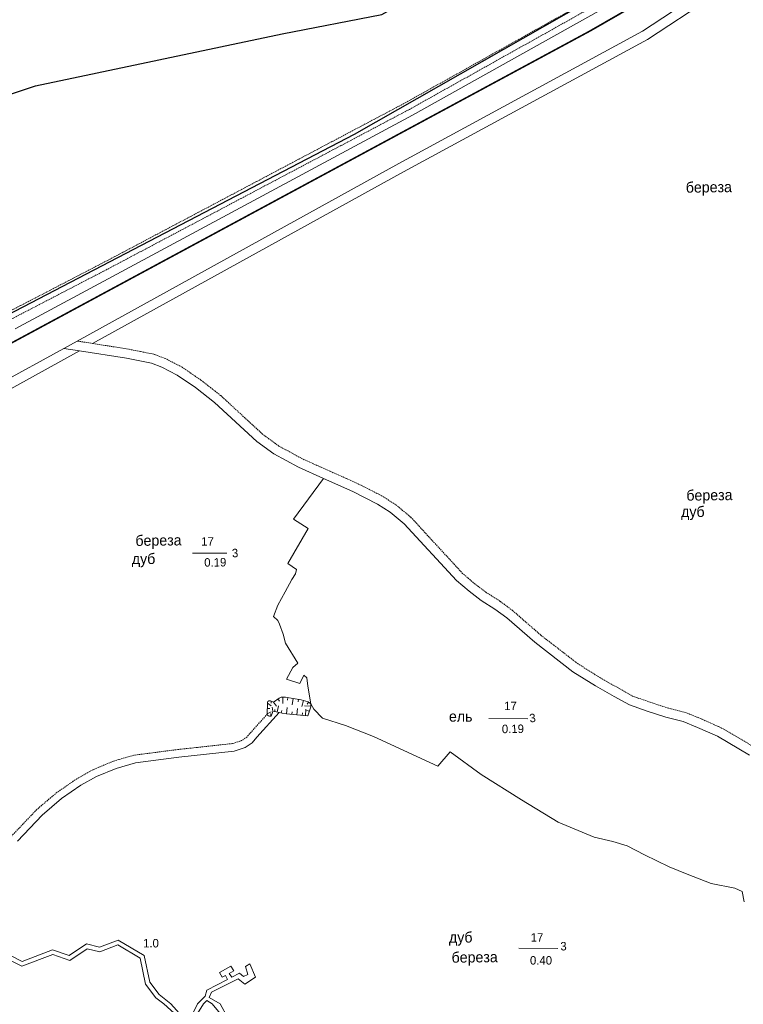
# Model space of a CAD drawing. Extents: x 13 to 4138, y -4831 to -1000.
# Tile 188 of 203: x 3486 to 3759, y -3000 to -2629. Entities that reach past the tile are written whole.
import ezdxf
from ezdxf.enums import TextEntityAlignment as Align

# ---------------------------------------------------------------- set-up
doc = ezdxf.new("R2010")
doc.units = 0
doc.header["$MEASUREMENT"] = 0
doc.linetypes.add('DASHED', pattern=[0.75, 0.5, -0.25])
for name, color, linetype in [('24', 7, 'CONTINUOUS'), ('30', 7, 'CONTINUOUS'), ('34', 7, 'CONTINUOUS'), ('37', 7, 'CONTINUOUS'), ('40', 7, 'CONTINUOUS'), ('42', 7, 'CONTINUOUS'), ('ГРАНИЦА_РАЙОНА', 5, 'CONTINUOUS'), ('ТРОПЫ', 32, 'CONTINUOUS'), ('ТРОТУАРЫ', 7, 'CONTINUOUS')]:
    doc.layers.add(name, color=color, linetype=linetype)
doc.styles.get("Standard").update_dxf_attribs({"font": 'txt', "height": 0.2})

msp = doc.modelspace()

# ---------------------------------------------------------------- linework, layer by layer
at = {"layer": '24', "color": 253, "linetype": 'Continuous', "lineweight": 0}
for p, q in [((3774.5, -2597.32), (3720.6, -2632.96)), ((3712.91, -2620.33), (3633.81, -2664.58)), ((3720.6, -2632.96), (3628.61, -2682.85)), ((3633.81, -2664.58), (3483.94, -2745.25)), ((3628.61, -2682.85), (3507.26, -2749.83)), ((3502.24, -2752.6), (3474.74, -2767.78)), ((3507.26, -2749.83), (3502.24, -2752.6)), ((3508.11, -2753.53), (3502.24, -2752.6)), ((3525.86, -2756.34), (3508.11, -2753.53)), ((3535.29, -2758.22), (3525.86, -2756.34)), ((3539.17, -2759.69), (3535.29, -2758.22)), ((3545.03, -2762.73), (3539.17, -2759.69)), ((3551.9, -2767.41), (3545.03, -2762.73)), ((3559.13, -2773.07), (3551.9, -2767.41)), ((3575.02, -2787.72), (3559.13, -2773.07)), ((3581.52, -2792.44), (3575.02, -2787.72)), ((3590.74, -2797.47), (3581.52, -2792.44)), ((3600.27, -2801.73), (3590.74, -2797.47)), ((3611.33, -2806.67), (3600.27, -2801.73)), ((3620.65, -2811.39), (3611.33, -2806.67)), ((3625.37, -2814.43), (3620.65, -2811.39)), ((3630.68, -2818.82), (3625.37, -2814.43)), ((3650.36, -2840.17), (3630.68, -2818.82)), ((3655.18, -2844.26), (3650.36, -2840.17)), ((3659.78, -2847.73), (3655.18, -2844.26)), ((3664.92, -2850.98), (3659.78, -2847.73)), ((3669.42, -2854.33), (3664.92, -2850.98)), ((3679.97, -2863.53), (3669.42, -2854.33)), ((3694.3, -2874.61), (3679.97, -2863.53)), ((3702.89, -2879.96), (3694.3, -2874.61)), ((3709.91, -2883.94), (3702.89, -2879.96)), ((3715.65, -2887.17), (3709.91, -2883.94)), ((3583.47, -2890.06), (3575.07, -2899.33)), ((3722.36, -2889.47), (3715.65, -2887.17)), ((3729.38, -2891.78), (3722.36, -2889.47)), ((3735.95, -2893.44), (3729.38, -2891.78)), ((3741.39, -2895.64), (3735.95, -2893.44)), ((3748.83, -2899), (3741.39, -2895.64)), ((3573.27, -2901.46), (3570.63, -2903.28)), ((3575.07, -2899.33), (3573.27, -2901.46)), ((3760.95, -2906.1), (3748.83, -2899)), ((3566.53, -2904.59), (3545.59, -2906.89)), ((3570.63, -2903.28), (3566.53, -2904.59)), ((3529.3, -2908.98), (3521.96, -2911.11)), ((3545.59, -2906.89), (3529.3, -2908.98)), ((3521.96, -2911.11), (3514.61, -2914.21)), ((3514.61, -2914.21), (3508.73, -2917.48)), ((3508.73, -2917.48), (3501.41, -2922.51)), ((3501.41, -2922.51), (3494.06, -2928.73)), ((3494.06, -2928.73), (3484.74, -2938.54))]:
    msp.add_line(p, q, dxfattribs=at)
at = {"layer": '24', "color": 253, "linetype": 'DASHED', "lineweight": 0}
for p, q in [((3710.11, -2615.74), (3631.24, -2659.87)), ((3711.63, -2618.24), (3632.63, -2662.43)), ((3631.24, -2659.87), (3517.16, -2720.26)), ((3632.63, -2662.43), (3518.51, -2722.84)), ((3518.51, -2722.84), (3443.13, -2761.96)), ((3517.16, -2720.26), (3477.14, -2741.02)), ((3513.13, -2750.76), (3507.26, -2749.83)), ((3526.48, -2752.87), (3513.13, -2750.76)), ((3536.27, -2754.82), (3526.48, -2752.87)), ((3540.61, -2756.47), (3536.27, -2754.82)), ((3546.84, -2759.7), (3540.61, -2756.47)), ((3553.98, -2764.57), (3546.84, -2759.7)), ((3561.41, -2770.39), (3553.98, -2764.57)), ((3577.26, -2784.99), (3561.41, -2770.39)), ((3583.41, -2789.46), (3577.26, -2784.99)), ((3592.3, -2794.32), (3583.41, -2789.46)), ((3612.84, -2803.49), (3592.3, -2794.32)), ((3622.41, -2808.33), (3612.84, -2803.49)), ((3627.45, -2811.58), (3622.41, -2808.33)), ((3633.11, -2816.25), (3627.45, -2811.58)), ((3652.8, -2837.63), (3633.11, -2816.25)), ((3657.38, -2841.51), (3652.8, -2837.63)), ((3661.79, -2844.82), (3657.38, -2841.51)), ((3666.92, -2848.07), (3661.79, -2844.82)), ((3671.64, -2851.59), (3666.92, -2848.07)), ((3682.2, -2860.8), (3671.64, -2851.59)), ((3696.32, -2871.71), (3682.2, -2860.8)), ((3704.7, -2876.93), (3696.32, -2871.71)), ((3711.64, -2880.88), (3704.7, -2876.93)), ((3717.1, -2883.94), (3711.64, -2880.88)), ((3723.48, -2886.14), (3717.1, -2883.94)), ((3730.36, -2888.4), (3723.48, -2886.14)), ((3737.04, -2890.09), (3730.36, -2888.4)), ((3742.78, -2892.41), (3737.04, -2890.09)), ((3579.02, -2890.64), (3572.88, -2897.41)), ((3750.45, -2895.87), (3742.78, -2892.41)), ((3572.88, -2897.41), (3571.3, -2899.29)), ((3762.47, -2902.91), (3750.45, -2895.87)), ((3565.92, -2901.73), (3545.24, -2903.99)), ((3569.34, -2900.64), (3565.92, -2901.73)), ((3571.3, -2899.29), (3569.34, -2900.64)), ((3545.24, -2903.99), (3528.71, -2906.12)), ((3520.98, -2908.36), (3513.33, -2911.59)), ((3528.71, -2906.12), (3520.98, -2908.36)), ((3513.33, -2911.59), (3507.2, -2915)), ((3507.2, -2915), (3499.64, -2920.19)), ((3499.64, -2920.19), (3492.06, -2926.61)), ((3492.06, -2926.61), (3482.61, -2936.56))]:
    msp.add_line(p, q, dxfattribs=at)
at = {"layer": '30', "color": 253, "linetype": 'Continuous', "lineweight": 0}
for p, q in [((3522.81, -2975.87), (3515.75, -2978.52)), ((3532.56, -2981.66), (3522.81, -2975.87)), ((3486.55, -2983.93), (3477.25, -2979.26)), ((3498.03, -2979.57), (3486.55, -2983.93)), ((3504.3, -2981.72), (3498.03, -2979.57)), ((3510.75, -2977.36), (3504.3, -2981.72)), ((3504.55, -2983.6), (3511.09, -2979.18)), ((3515.75, -2978.52), (3510.75, -2977.36)), ((3511.09, -2979.18), (3515.87, -2980.29)), ((3515.87, -2980.29), (3522.64, -2977.74)), ((3522.64, -2977.74), (3531.05, -2982.74)), ((3476.36, -2980.71), (3486.46, -2985.78)), ((3486.46, -2985.78), (3498.06, -2981.37)), ((3498.06, -2981.37), (3504.55, -2983.6)), ((3531.05, -2982.74), (3533.12, -2992.47)), ((3534.7, -2991.75), (3532.56, -2981.66)), ((3565.3, -2985.69), (3561.05, -2988.11)), ((3566.35, -2987.45), (3565.3, -2985.69)), ((3572.41, -2984.86), (3570.76, -2985.85)), ((3570.76, -2985.85), (3571.64, -2988.83)), ((3574.51, -2989.94), (3572.41, -2984.86)), ((3564.03, -2990.77), (3556.25, -2994.74)), ((3557.91, -2995.57), (3568.06, -2990.55)), ((3561.05, -2988.11), (3562.04, -2989.83)), ((3562.04, -2989.83), (3563.2, -2989.28)), ((3563.2, -2989.28), (3564.03, -2990.77)), ((3564.69, -2988.45), (3566.35, -2987.45)), ((3565.63, -2989.88), (3564.69, -2988.45)), ((3568.5, -2988.39), (3565.63, -2989.88)), ((3568.06, -2990.55), (3570.54, -2992.48)), ((3570.1, -2989.66), (3568.5, -2988.39)), ((3571.64, -2988.83), (3570.1, -2989.66)), ((3570.54, -2992.48), (3574.51, -2989.94)), ((3533.12, -2992.47), (3537, -2997.63)), ((3538.24, -2996.44), (3534.7, -2991.75)), ((3537, -2997.63), (3539.93, -3000)), ((3542.63, -3000), (3538.24, -2996.44)), ((3555.53, -2997.06), (3552.71, -3000)), ((3556.25, -2994.74), (3555.53, -2997.06)), ((3557.14, -2997.56), (3557.91, -2995.57)), ((3561.2, -3000), (3557.14, -2997.56)), ((3547.85, -3007.08), (3539.93, -3000)), ((3542.63, -3000), (3548.04, -3005.99)), ((3549.52, -3006.38), (3552.71, -3000)), ((3554.96, -3000), (3550.48, -3007.28)), ((3554.96, -3000), (3556.2, -2998.72)), ((3556.2, -2998.72), (3558.25, -3000)), ((3558.25, -3000), (3562.99, -3005.7)), ((3561.2, -3000), (3564.14, -3005.26))]:
    msp.add_line(p, q, dxfattribs=at)
at = {"layer": '37', "color": 253, "linetype": 'Continuous', "lineweight": 0}
for p, q in [((3579.02, -2890.48), (3579.07, -2886.48)), ((3579.07, -2886.22), (3579.28, -2885.82)), ((3579.07, -2886.48), (3579.07, -2886.22)), ((3579.07, -2886.48), (3580.45, -2887.51)), ((3579.28, -2885.82), (3579.57, -2885.64)), ((3579.57, -2885.64), (3580.17, -2885.64)), ((3580.17, -2885.64), (3581.41, -2886.06)), ((3580.49, -2885.75), (3580.53, -2886.54)), ((3581.41, -2886.06), (3583.45, -2884.61)), ((3581.41, -2886.06), (3582.49, -2887.58)), ((3583.04, -2884.9), (3583.62, -2885.72)), ((3583.45, -2884.61), (3584.3, -2884.19)), ((3584.3, -2884.19), (3584.85, -2884.19)), ((3584.85, -2884.19), (3584.85, -2886.59)), ((3584.85, -2884.19), (3585.83, -2884.19)), ((3585.83, -2884.19), (3588.8, -2884.7)), ((3586.83, -2884.36), (3586.66, -2885.34)), ((3588.8, -2884.7), (3588.4, -2887.06)), ((3588.8, -2884.7), (3591.77, -2885.21)), ((3590.77, -2885.04), (3590.61, -2886.02)), ((3591.77, -2885.21), (3592.72, -2885.47)), ((3592.72, -2885.47), (3592.07, -2887.78)), ((3592.72, -2885.47), (3594.49, -2885.97)), ((3594.62, -2886.07), (3594.02, -2886.87)), ((3594.49, -2885.97), (3595.51, -2886.74)), ((3595.51, -2886.74), (3595.45, -2887.62)), ((3579.02, -2890.48), (3580.5, -2889.74)), ((3579.02, -2890.7), (3579.02, -2890.48)), ((3579.04, -2888.48), (3580.04, -2888.5)), ((3580.42, -2891.37), (3580.3, -2890.39)), ((3580.8, -2890.49), (3580.67, -2891.07)), ((3581.07, -2889.55), (3580.8, -2890.49)), ((3581.07, -2889.55), (3580.87, -2888.04)), ((3582.32, -2889.81), (3581.07, -2889.55)), ((3581.84, -2888.88), (3581.88, -2889.72)), ((3584.64, -2890.31), (3582.32, -2889.81)), ((3582.74, -2889.91), (3583.25, -2887.54)), ((3584.27, -2890.23), (3584.48, -2889.26)), ((3586.25, -2890.48), (3584.64, -2890.31)), ((3586.25, -2890.48), (3586.51, -2888.1)), ((3590.23, -2890.9), (3586.25, -2890.48)), ((3588.24, -2890.69), (3588.35, -2889.7)), ((3590.23, -2890.9), (3590.48, -2888.51)), ((3592.22, -2891.11), (3592.33, -2890.12)), ((3595.45, -2887.62), (3593.06, -2887.45)), ((3593.45, -2891.24), (3593.62, -2888.76)), ((3594.91, -2889.54), (3593.95, -2889.23)), ((3595.43, -2887.93), (3594.32, -2891.33)), ((3595.45, -2887.62), (3595.43, -2887.93)), ((3579.12, -2891.07), (3579.02, -2890.7)), ((3579.47, -2891.31), (3579.12, -2891.07)), ((3579.91, -2891.44), (3579.47, -2891.31)), ((3580.2, -2891.44), (3579.91, -2891.44)), ((3580.54, -2891.34), (3580.2, -2891.44)), ((3580.67, -2891.07), (3580.54, -2891.34)), ((3594.21, -2891.32), (3590.23, -2890.9)), ((3594.32, -2891.33), (3594.21, -2891.32))]:
    msp.add_line(p, q, dxfattribs=at)
at = {"layer": '40', "color": 253, "linetype": 'Continuous', "lineweight": 0}
for p, q in [((3776.49, -2600.38), (3722.48, -2636.09)), ((3722.48, -2636.09), (3630.36, -2686.05)), ((3630.36, -2686.05), (3513.13, -2750.76)), ((3508.11, -2753.53), (3476.48, -2770.98)), ((3588.86, -2817.03), (3600.27, -2801.73)), ((3594.41, -2820.63), (3588.86, -2817.03)), ((3586.76, -2833.81), (3594.41, -2820.63)), ((3590.03, -2836.1), (3586.76, -2833.81)), ((3588.23, -2839.87), (3589.7, -2837.74)), ((3589.7, -2837.74), (3590.03, -2836.1)), ((3585.78, -2844.45), (3588.23, -2839.87)), ((3583, -2849.53), (3585.78, -2844.45)), ((3581.37, -2853.77), (3583, -2849.53)), ((3583, -2855.24), (3581.37, -2853.77)), ((3583.66, -2856.71), (3583, -2855.24)), ((3584.97, -2860.48), (3583.66, -2856.71)), ((3585.95, -2863.91), (3584.97, -2860.48)), ((3590.5, -2871.39), (3585.95, -2863.91)), ((3588.7, -2873.03), (3590.5, -2871.39)), ((3586.25, -2877.44), (3588.7, -2873.03)), ((3591.32, -2879.08), (3586.25, -2877.44)), ((3592.79, -2875.97), (3591.32, -2879.08)), ((3593.93, -2876.95), (3592.79, -2875.97)), ((3594.26, -2880.06), (3593.93, -2876.95)), ((3595.51, -2886.74), (3594.26, -2880.06)), ((3596.55, -2888.74), (3595.51, -2886.74)), ((3599.82, -2892.17), (3596.55, -2888.74)), ((3608.48, -2894.95), (3599.82, -2892.17)), ((3619.11, -2899.05), (3608.48, -2894.95)), ((3643.41, -2910.31), (3619.11, -2899.05)), ((3647.99, -2904.91), (3643.41, -2910.31)), ((3659.71, -2913.37), (3647.99, -2904.91)), ((3674.91, -2923.03), (3659.71, -2913.37)), ((3688.81, -2931.38), (3674.91, -2923.03)), ((3702.32, -2937.07), (3688.81, -2931.38)), ((3709.35, -2938.71), (3702.32, -2937.07)), ((3714.75, -2940.35), (3709.35, -2938.71)), ((3721.29, -2943.78), (3714.75, -2940.35)), ((3730.61, -2948.2), (3721.29, -2943.78)), ((3737.47, -2950.99), (3730.61, -2948.2)), ((3746.56, -2954.56), (3737.47, -2950.99)), ((3755.39, -2956.36), (3746.56, -2954.56)), ((3758.17, -2957.5), (3755.39, -2956.36)), ((3758.99, -2961.43), (3758.17, -2957.5))]:
    msp.add_line(p, q, dxfattribs=at)
at = {"layer": '42', "color": 253, "linetype": 'Continuous', "lineweight": 0}
for p, q in [((3563.71, -2829.9), (3550.74, -2829.83)), ((3677.27, -2892.38), (3662.62, -2892.31)), ((3688.65, -2979.02), (3673.99, -2978.95))]:
    msp.add_line(p, q, dxfattribs=at)
at = {"layer": 'ГРАНИЦА_РАЙОНА'}
for points in [[(3207.67, -2911.34), (3214.79, -2905.82), (3224.99, -2898.01), (3256.54, -2876.46), (3288.61, -2857.33), (3315.16, -2843.37), (3385.31, -2802.85), (3700.45, -2632.88), (3733.28, -2613.92), (3762.74, -2594.69), (3816.72, -2551.97), (3865.58, -2501.94), (3881.97, -2484.82), (3897.87, -2462.62), (3916.62, -2435.65), (3944.64, -2389.1), (3967.02, -2345.58), (4096.97, -2042.97), (4137.47, -1949.75)], [(3208.41, -2911.1), (3215.53, -2905.59), (3225.74, -2897.77), (3257.29, -2876.23), (3289.35, -2857.09), (3315.9, -2843.13), (3386.05, -2802.61), (3701.2, -2632.65), (3734.03, -2613.68), (3763.49, -2594.45), (3817.47, -2551.74), (3866.33, -2501.7), (3882.72, -2484.59), (3898.61, -2462.39), (3917.37, -2435.42), (3945.39, -2388.87), (3967.77, -2345.35), (4097.72, -2042.74), (4138.22, -1949.51)]]:
    msp.add_lwpolyline(points, dxfattribs=at)
at = {"layer": 'ТРОПЫ'}
msp.add_lwpolyline([(3345.17, -2759.01), (3357.93, -2756.24), (3375.98, -2739.75), (3384.86, -2734.31), (3398.48, -2729.96), (3415.92, -2713.8), (3421.51, -2700.73), (3433.6, -2668.89), (3462.61, -2663.05), (3491.54, -2653.52), (3584.64, -2633.87), (3622.2, -2626.6), (3632.18, -2621.01), (3650.89, -2599.58), (3679.93, -2589.11), (3694.93, -2575.62), (3701.53, -2561.67), (3704.6, -2557.37), (3711.84, -2557.37), (3716.83, -2562.01), (3720, -2571.37), (3721.51, -2580.19), (3723.2, -2589.33), (3729, -2600.11)], dxfattribs=at)
at = {"layer": 'ТРОТУАРЫ'}
msp.add_lwpolyline([(3372.01, -2796.75), (3379.64, -2792.78), (3611.88, -2671.81), (3731.94, -2603.3)], dxfattribs=at)

# ---------------------------------------------------------------- texts
at = {"layer": '34', "color": 253, "linetype": 'Continuous', "lineweight": 0}
msp.add_text('1.0', height=3.2, dxfattribs=at).set_placement((3535.13, -2977.06), align=Align.MIDDLE)
at = {"layer": '42', "color": 253, "linetype": 'Continuous', "lineweight": 0}
for s, height, rotation, p in [('береза', 4, 0.6764, (3745.63, -2692.23)), ('береза', 4, 0.6764, (3745.85, -2808.44)), ('дуб', 4, 0.187, (3739.59, -2814.69)), ('береза', 4, 0.6764, (3537.97, -2825.52)), ('дуб', 4, 0.187, (3532.33, -2832.46)), ('3', 3.2, 3.853, (3566.86, -2829.83)), ('0.19', 3.2, 0.6663, (3559.39, -2833.33)), ('3', 3.2, 6.5164, (3679.09, -2892.07)), ('0.19', 3.2, 0.6663, (3671.69, -2896.18)), ('дуб', 4, 0.187, (3652.01, -2975.29)), ('3', 3.2, 2.126, (3690.78, -2978.19)), ('береза', 4, 0.6764, (3657.27, -2982.8))]:
    msp.add_text(s, height=height, rotation=rotation, dxfattribs=at).set_placement(p, align=Align.MIDDLE)
for s, height, p in [('17', 3.2, (3556.48, -2825.47)), ('17', 3.2, (3670.78, -2887.51)), ('ель', 4, (3652, -2891.5)), ('17', 3.2, (3680.79, -2974.89)), ('0.40', 3.2, (3682.3, -2983.53))]:
    msp.add_text(s, height=height, dxfattribs=at).set_placement(p, align=Align.MIDDLE)

doc.saveas('drawing.dxf')
